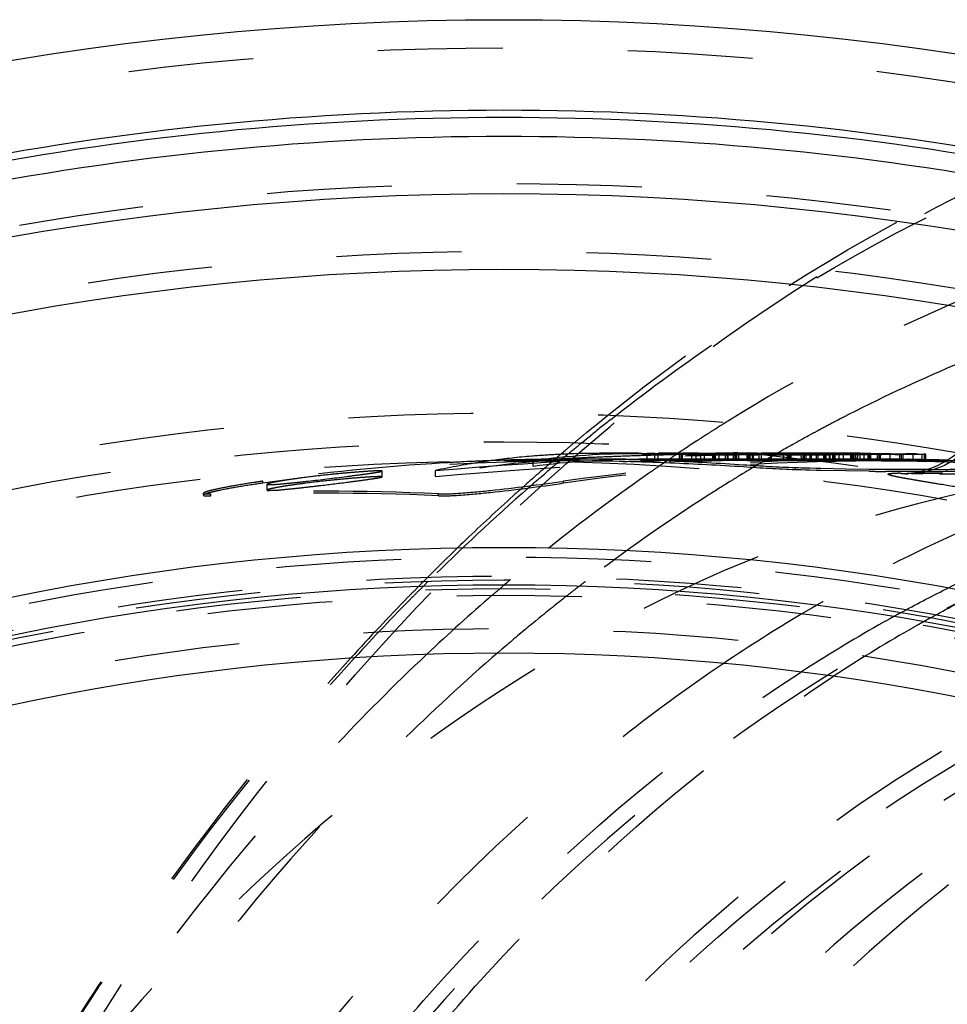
# Model space of a CAD drawing. Header units: millimetres. Extents: x 264 to 780, y 341 to 658.
# Tile 9 of 15: x 402 to 450, y 600 to 652. Entities that reach past the tile are written whole.
import ezdxf

# ---------------------------------------------------------------- set-up
doc = ezdxf.new("R2010")
doc.units = ezdxf.units.MM
doc.header["$LTSCALE"] = 65.185185
doc.linetypes.add('HIDDEN', pattern=[0.2, 0.1, -0.1])
for name, color, linetype in [('FASEN', 7, 'CONTINUOUS'), ('KOERPER', 7, 'CONTINUOUS'), ('KONST.EL_MIT_GEO', 7, 'CONTINUOUS')]:
    doc.layers.add(name, color=color, linetype=linetype)

msp = doc.modelspace()

# ---------------------------------------------------------------- linework, layer by layer
at = {"layer": 'FASEN', "color": 8, "linetype": 'HIDDEN'}
msp.add_circle((426.988, 496.5), 125, dxfattribs=at)
at = {"layer": 'KOERPER', "color": 8, "linetype": 'HIDDEN'}
for p, q in [((430.667, 628.5), (426.988, 628.5)), ((481.435, 628.5), (446.368, 628.5))]:
    msp.add_line(p, q, dxfattribs=at)
msp.add_circle((426.988, 496.5), 132, dxfattribs=at)
msp.add_open_spline([(465.65, 628.5), (459.521, 628.5), (446.979, 626.721), (429.18, 618.939), (412.925, 606.455), (393.548, 583.637), (376.739, 546.463), (372.312, 513.504), (372.312, 496.5)], degree=3, knots=[0, 0, 0, 0, 0.103456, 0.210669, 0.324498, 0.446432, 0.712952, 1, 1, 1, 1], dxfattribs=at)
at = {"layer": 'KONST.EL_MIT_GEO', "color": 8, "linetype": 'HIDDEN'}
for p, q in [((438.136, 630.246), (437.98, 630.147)), ((438.235, 630.308), (438.136, 630.246)), ((438.34, 630.374), (438.235, 630.308)), ((431.112, 629.831), (431.309, 629.994)), ((431.299, 629.655), (431.495, 629.814)), ((437.434, 629.798), (437.327, 629.729)), ((437.5, 629.84), (437.434, 629.798)), ((442.664, 629.7), (442.566, 629.646)), ((442.787, 629.767), (442.664, 629.7)), ((442.865, 629.81), (442.787, 629.767)), ((431.058, 629.459), (431.299, 629.655)), ((436.471, 629.17), (436.256, 629.027)), ((436.559, 629.228), (436.471, 629.17)), ((436.671, 629.301), (436.559, 629.228)), ((436.748, 629.352), (436.671, 629.301)), ((436.89, 629.445), (436.748, 629.352)), ((437.015, 629.527), (436.89, 629.445)), ((441.682, 629.151), (441.607, 629.109)), ((441.761, 629.196), (441.682, 629.151)), ((441.967, 629.312), (441.761, 629.196)), ((442.055, 629.362), (441.967, 629.312)), ((442.178, 629.43), (442.055, 629.362)), ((442.279, 629.487), (442.178, 629.43)), ((442.388, 629.547), (442.279, 629.487)), ((442.566, 629.646), (442.388, 629.547)), ((429.536, 628.502), (429.695, 628.639)), ((429.88, 628.483), (430.067, 628.639)), ((429.991, 628.891), (430.2, 629.069)), ((430.871, 628.882), (430.656, 628.876)), ((433.996, 628.9), (432.147, 628.9)), ((434.024, 628.9), (434.176, 628.9)), ((434.176, 628.9), (434.454, 628.898)), ((434.449, 628.551), (434.449, 628.851)), ((434.86, 628.846), (434.449, 628.851)), ((435.035, 628.804), (434.804, 628.798)), ((434.969, 628.845), (434.86, 628.846)), ((434.861, 628.592), (434.861, 628.892)), ((434.861, 628.892), (435.92, 628.89)), ((435.035, 628.6), (435.035, 628.9)), ((436.175, 628.9), (435.035, 628.9)), ((435.035, 628.9), (436.138, 628.9)), ((435.92, 628.89), (436.072, 628.89)), ((436.095, 628.919), (436.007, 628.86)), ((436.303, 628.836), (436.043, 628.83)), ((436.072, 628.89), (436.223, 628.889)), ((436.176, 628.973), (436.095, 628.919)), ((436.138, 628.6), (436.138, 628.9)), ((436.175, 628.9), (436.303, 628.9)), ((436.256, 629.027), (436.176, 628.973)), ((436.223, 628.589), (436.223, 628.889)), ((436.303, 628.6), (436.303, 628.9)), ((437.146, 628.9), (436.303, 628.9)), ((436.303, 628.9), (437.019, 628.9)), ((436.78, 628.595), (436.78, 628.895)), ((436.78, 628.895), (437.004, 628.893)), ((436.834, 628.895), (436.78, 628.895)), ((437.048, 628.895), (436.834, 628.895)), ((437.004, 628.893), (437.153, 628.891)), ((437.019, 628.6), (437.019, 628.9)), ((437.019, 628.9), (437.139, 628.9)), ((437.263, 628.895), (437.048, 628.895)), ((437.138, 628.896), (437.263, 628.895)), ((437.139, 628.9), (437.843, 628.9)), ((437.153, 628.891), (437.263, 628.889)), ((437.263, 628.595), (437.263, 628.895)), ((437.263, 628.889), (437.451, 628.887)), ((437.613, 628.862), (437.277, 628.856)), ((437.451, 628.587), (437.451, 628.887)), ((437.451, 628.887), (437.827, 628.886)), ((438.025, 628.869), (437.613, 628.862)), ((437.827, 628.886), (437.874, 628.886)), ((437.843, 628.9), (437.977, 628.899)), ((437.874, 628.586), (437.874, 628.886)), ((437.874, 628.886), (437.995, 628.884)), ((437.913, 628.896), (437.888, 628.896)), ((437.888, 628.896), (438.011, 628.895)), ((437.913, 628.596), (437.913, 628.896)), ((437.977, 628.599), (437.977, 628.899)), ((437.977, 628.899), (438.108, 628.899)), ((437.995, 628.884), (438.238, 628.88)), ((438.011, 628.895), (438.257, 628.892)), ((438.025, 628.6), (438.025, 628.9)), ((438.73, 628.9), (438.025, 628.9)), ((438.025, 628.9), (438.648, 628.9)), ((438.505, 628.876), (438.025, 628.869)), ((438.108, 628.899), (438.242, 628.899)), ((438.216, 628.895), (438.131, 628.895)), ((438.216, 628.595), (438.216, 628.895)), ((438.312, 628.894), (438.216, 628.895)), ((438.414, 628.893), (438.312, 628.894)), ((439.002, 628.882), (438.505, 628.876)), ((438.543, 628.565), (438.543, 628.865)), ((438.59, 628.865), (438.543, 628.865)), ((438.919, 628.864), (438.59, 628.865)), ((438.625, 628.887), (438.748, 628.886)), ((438.648, 628.6), (438.648, 628.9)), ((438.656, 628.897), (438.798, 628.896)), ((438.679, 628.59), (438.684, 628.89)), ((438.748, 628.886), (438.871, 628.884)), ((438.798, 628.896), (438.941, 628.894)), ((438.81, 628.824), (439.133, 628.812)), ((438.845, 628.867), (438.966, 628.864)), ((438.871, 628.884), (438.994, 628.881)), ((438.966, 628.864), (438.919, 628.864)), ((438.941, 628.894), (439.085, 628.893)), ((438.966, 628.564), (438.966, 628.864)), ((439.25, 628.885), (439.002, 628.882)), ((439.041, 628.584), (439.041, 628.884)), ((439.069, 628.882), (439.041, 628.884)), ((439.291, 628.893), (439.056, 628.896)), ((439.069, 628.582), (439.069, 628.882)), ((439.085, 628.893), (439.23, 628.891)), ((439.133, 628.512), (439.133, 628.812)), ((439.23, 628.591), (439.23, 628.891)), ((440.202, 628.9), (439.25, 628.9)), ((439.25, 628.9), (439.951, 628.9)), ((439.372, 628.886), (439.25, 628.885)), ((439.571, 628.89), (439.291, 628.893)), ((439.522, 628.887), (439.372, 628.886)), ((439.728, 628.849), (439.395, 628.859)), ((439.728, 628.889), (439.522, 628.887)), ((439.673, 628.509), (439.673, 628.81)), ((440.13, 628.808), (439.673, 628.81)), ((439.71, 628.83), (439.905, 628.823)), ((439.728, 628.589), (439.728, 628.889)), ((439.831, 628.889), (439.728, 628.889)), ((439.911, 628.843), (439.728, 628.849)), ((439.769, 628.565), (439.769, 628.865)), ((439.769, 628.865), (439.968, 628.86)), ((439.999, 628.86), (439.769, 628.865)), ((439.964, 628.889), (439.831, 628.889)), ((439.831, 628.581), (439.831, 628.881)), ((439.905, 628.823), (440.035, 628.818)), ((439.951, 628.6), (439.951, 628.9)), ((440.199, 628.888), (439.964, 628.889)), ((440.008, 628.571), (440.008, 628.871)), ((440.035, 628.818), (440.294, 628.807)), ((440.294, 628.807), (440.13, 628.808)), ((440.417, 628.887), (440.199, 628.888)), ((440.202, 628.9), (440.518, 628.9)), ((440.294, 628.507), (440.294, 628.807)), ((440.417, 628.6), (440.417, 628.9)), ((440.547, 628.9), (440.417, 628.9)), ((440.669, 628.887), (440.417, 628.887)), ((440.711, 628.9), (440.547, 628.9)), ((440.566, 628.86), (440.844, 628.853)), ((440.905, 628.886), (440.669, 628.887)), ((440.921, 628.835), (440.69, 628.842)), ((442.341, 628.9), (440.711, 628.9)), ((440.808, 628.9), (440.711, 628.9)), ((440.855, 628.676), (440.721, 628.598)), ((440.766, 628.835), (440.966, 628.828)), ((440.844, 628.853), (441.122, 628.847)), ((440.991, 628.755), (440.855, 628.676)), ((440.899, 628.594), (440.899, 628.894)), ((440.899, 628.894), (441.077, 628.892)), ((441.104, 628.892), (440.899, 628.894)), ((441.14, 628.885), (440.905, 628.886)), ((440.941, 628.506), (440.941, 628.806)), ((441.564, 628.806), (440.941, 628.806)), ((441.139, 628.841), (440.991, 628.755)), ((441.077, 628.892), (441.254, 628.89)), ((441.309, 628.89), (441.104, 628.892)), ((441.243, 628.9), (441.139, 628.841)), ((441.375, 628.884), (441.14, 628.885)), ((441.441, 629.014), (441.243, 628.9)), ((441.254, 628.89), (441.431, 628.887)), ((441.364, 628.814), (441.564, 628.806)), ((441.61, 628.883), (441.375, 628.884)), ((441.607, 629.109), (441.441, 629.014)), ((441.564, 628.505), (441.592, 628.897)), ((441.633, 628.897), (441.592, 628.897)), ((441.714, 628.882), (441.61, 628.883)), ((441.674, 628.897), (441.633, 628.897)), ((441.756, 628.897), (441.674, 628.897)), ((441.845, 628.882), (441.714, 628.882)), ((441.961, 628.897), (441.756, 628.897)), ((441.78, 628.599), (441.78, 628.899)), ((441.845, 628.505), (441.845, 628.882)), ((441.914, 628.598), (441.914, 628.898)), ((441.961, 628.597), (441.961, 628.897)), ((442.141, 628.873), (442.318, 628.869)), ((442.229, 628.815), (442.504, 628.806)), ((442.318, 628.869), (442.496, 628.864)), ((442.507, 628.9), (442.34, 628.9)), ((442.496, 628.864), (442.743, 628.865)), ((442.504, 628.506), (442.496, 628.864)), ((443.903, 628.9), (442.507, 628.9)), ((442.743, 628.9), (442.507, 628.9)), ((442.743, 628.865), (442.538, 628.869)), ((442.586, 628.598), (442.586, 628.898)), ((442.627, 628.898), (442.586, 628.898)), ((442.832, 628.898), (442.627, 628.898)), ((443.285, 628.808), (442.663, 628.807)), ((442.663, 628.506), (442.663, 628.807)), ((442.694, 628.899), (442.824, 628.899)), ((442.944, 628.899), (442.743, 628.9)), ((442.743, 628.565), (442.743, 628.865)), ((442.824, 628.899), (442.955, 628.898)), ((442.955, 628.898), (442.832, 628.898)), ((442.955, 628.598), (442.955, 628.898)), ((443.02, 628.597), (443.02, 628.897)), ((443.285, 628.508), (443.285, 628.808)), ((443.372, 628.536), (443.372, 628.836)), ((443.372, 628.836), (443.584, 628.828)), ((443.413, 628.836), (443.372, 628.836)), ((444.007, 628.811), (443.4, 628.809)), ((443.74, 628.838), (443.413, 628.836)), ((443.664, 628.599), (443.664, 628.899)), ((443.664, 628.899), (443.795, 628.899)), ((443.718, 628.899), (443.664, 628.899)), ((443.878, 628.9), (443.718, 628.899)), ((443.74, 628.538), (443.74, 628.838)), ((443.774, 628.895), (443.774, 628.595)), ((444.081, 628.9), (443.878, 628.9)), ((443.903, 628.9), (444.02, 628.9)), ((443.962, 628.593), (443.962, 628.893)), ((444.007, 628.511), (444.007, 628.811)), ((444.02, 628.9), (444.145, 628.9)), ((444.145, 628.9), (444.081, 628.9)), ((444.145, 628.6), (444.145, 628.9)), ((444.145, 628.897), (444.255, 628.896)), ((444.185, 628.592), (444.185, 628.892)), ((444.47, 628.813), (444.226, 628.822)), ((444.327, 628.9), (444.251, 628.9)), ((444.255, 628.896), (444.64, 628.897)), ((444.255, 628.596), (444.255, 628.896)), ((445.156, 628.9), (444.262, 628.9)), ((444.47, 628.513), (444.462, 628.893)), ((445.076, 628.817), (444.47, 628.813)), ((444.638, 628.899), (444.474, 628.9)), ((444.64, 628.897), (444.689, 628.897)), ((444.689, 628.597), (444.689, 628.897)), ((444.689, 628.897), (444.809, 628.896)), ((444.809, 628.896), (444.93, 628.895)), ((444.93, 628.895), (445.051, 628.894)), ((445.22, 628.894), (445.011, 628.896)), ((445.076, 628.517), (445.076, 628.817)), ((445.127, 628.9), (445.127, 628.6)), ((445.209, 628.9), (445.127, 628.9)), ((445.153, 628.9), (445.254, 628.9)), ((445.209, 628.6), (445.209, 628.9)), ((445.445, 628.892), (445.22, 628.894)), ((445.286, 628.9), (445.228, 628.9)), ((445.254, 628.6), (445.254, 628.9)), ((445.357, 628.9), (445.286, 628.9)), ((445.341, 628.582), (445.341, 628.882)), ((445.341, 628.882), (445.483, 628.879)), ((445.39, 628.882), (445.341, 628.882)), ((445.573, 628.9), (445.357, 628.9)), ((445.63, 628.883), (445.39, 628.882)), ((445.424, 628.519), (445.445, 628.892)), ((446.048, 628.824), (445.424, 628.819)), ((445.579, 628.89), (445.445, 628.892)), ((445.472, 628.899), (445.573, 628.898)), ((445.573, 628.6), (445.573, 628.9)), ((445.712, 628.889), (445.579, 628.89)), ((445.775, 628.884), (445.63, 628.883)), ((445.654, 628.886), (445.775, 628.884)), ((445.775, 628.584), (445.775, 628.884)), ((445.775, 628.873), (445.98, 628.868)), ((445.877, 628.896), (445.993, 628.895)), ((445.98, 628.868), (446.247, 628.87)), ((445.98, 628.568), (445.98, 628.868)), ((445.993, 628.895), (446.114, 628.894)), ((446.048, 628.524), (446.048, 628.824)), ((446.114, 628.594), (446.114, 628.894)), ((446.114, 628.894), (446.233, 628.893)), ((446.233, 628.893), (446.351, 628.891)), ((446.247, 628.87), (446.407, 628.871)), ((446.351, 628.891), (446.583, 628.889)), ((446.622, 628.874), (446.367, 628.878)), ((446.407, 628.871), (446.461, 628.871)), ((446.461, 628.571), (446.461, 628.871)), ((446.461, 628.871), (446.594, 628.868)), ((446.552, 628.528), (446.552, 628.828)), ((446.583, 628.889), (446.811, 628.886)), ((446.594, 628.868), (446.727, 628.865)), ((446.622, 628.574), (446.622, 628.874)), ((446.742, 628.872), (446.622, 628.874)), ((446.727, 628.865), (446.86, 628.862)), ((446.86, 628.87), (446.742, 628.872)), ((446.811, 628.886), (447.028, 628.883)), ((447.028, 628.883), (447.133, 628.881)), ((447.133, 628.581), (447.133, 628.881)), ((447.133, 628.881), (447.306, 628.879)), ((447.392, 628.847), (447.525, 628.843)), ((447.525, 628.843), (447.658, 628.839)), ((447.64, 628.556), (447.64, 628.856)), ((447.727, 628.577), (447.727, 628.877)), ((447.813, 628.579), (447.813, 628.879)), ((447.819, 628.881), (447.948, 628.879)), ((448.335, 628.547), (448.335, 628.847)), ((448.465, 628.868), (448.594, 628.865)), ((448.594, 628.865), (448.853, 628.858)), ((448.798, 628.546), (448.798, 628.846)), ((448.853, 628.858), (448.982, 628.855)), ((448.926, 628.549), (448.926, 628.849)), ((448.982, 628.555), (448.982, 628.855)), ((425.09, 628.465), (424.905, 628.456)), ((425.948, 628.464), (425.893, 628.455)), ((426.17, 628.495), (425.948, 628.464)), ((426.393, 628.526), (426.17, 628.495)), ((428.518, 628.23), (428.518, 628.531)), ((429.787, 628.599), (429.632, 628.591)), ((432.147, 628.6), (430.667, 628.6)), ((430.909, 628.5), (430.668, 628.5)), ((435.147, 628.6), (433.996, 628.6)), ((434.857, 628.546), (434.449, 628.551)), ((434.969, 628.545), (434.857, 628.546)), ((434.861, 628.592), (436.223, 628.589)), ((435.035, 628.6), (436.138, 628.6)), ((435.248, 628.347), (435.113, 628.254)), ((435.37, 628.43), (435.248, 628.347)), ((435.447, 628.482), (435.37, 628.43)), ((435.658, 628.392), (435.658, 628.492)), ((436.334, 628.6), (436.138, 628.6)), ((436.303, 628.6), (436.939, 628.6)), ((437.57, 628.522), (436.529, 628.53)), ((436.834, 628.595), (436.78, 628.595)), ((437.048, 628.595), (436.834, 628.595)), ((436.939, 628.6), (437.019, 628.6)), ((437.019, 628.6), (437.139, 628.6)), ((437.263, 628.595), (437.048, 628.595)), ((438.068, 628.6), (437.146, 628.6)), ((437.451, 628.587), (437.874, 628.586)), ((438.091, 628.518), (437.57, 628.522)), ((438.025, 628.6), (438.648, 628.6)), ((439.133, 628.512), (438.091, 628.518)), ((438.216, 628.595), (438.131, 628.595)), ((438.312, 628.594), (438.216, 628.595)), ((438.414, 628.593), (438.312, 628.594)), ((438.59, 628.565), (438.543, 628.565)), ((438.919, 628.564), (438.59, 628.565)), ((439.372, 628.6), (438.648, 628.6)), ((438.966, 628.564), (438.919, 628.564)), ((439.133, 628.565), (438.966, 628.569)), ((439.069, 628.582), (439.041, 628.584)), ((439.395, 628.558), (439.133, 628.565)), ((439.25, 628.6), (439.951, 628.6)), ((439.742, 628.509), (439.673, 628.509)), ((440.008, 628.598), (439.711, 628.599)), ((440.294, 628.507), (439.742, 628.509)), ((439.999, 628.559), (439.769, 628.565)), ((440.127, 628.248), (439.871, 628.095)), ((440.711, 628.6), (439.951, 628.6)), ((440.294, 628.552), (439.999, 628.559)), ((440.171, 628.596), (440.008, 628.598)), ((440.294, 628.578), (440.086, 628.582)), ((440.199, 628.29), (440.127, 628.248)), ((440.294, 628.595), (440.171, 628.596)), ((440.324, 628.365), (440.199, 628.29)), ((440.602, 628.572), (440.294, 628.578)), ((440.426, 628.526), (440.294, 628.53)), ((440.506, 628.472), (440.324, 628.365)), ((440.711, 628.6), (440.417, 628.6)), ((440.638, 628.549), (440.506, 628.472)), ((440.721, 628.598), (440.638, 628.549)), ((440.921, 628.535), (440.69, 628.542)), ((440.808, 628.6), (440.711, 628.6)), ((441.104, 628.592), (440.899, 628.594)), ((441.01, 628.506), (440.941, 628.506)), ((441.564, 628.505), (441.01, 628.506)), ((441.309, 628.59), (441.104, 628.592)), ((441.564, 628.587), (441.309, 628.59)), ((441.718, 628.584), (441.564, 628.587)), ((441.633, 628.597), (441.592, 628.597)), ((441.845, 628.505), (441.613, 628.513)), ((441.674, 628.597), (441.633, 628.597)), ((441.756, 628.597), (441.674, 628.597)), ((441.961, 628.597), (441.756, 628.597)), ((441.918, 628.505), (441.845, 628.505)), ((442.504, 628.506), (441.918, 628.505)), ((442.229, 628.595), (441.961, 628.597)), ((442.191, 628.041), (442.191, 628.141)), ((442.329, 628.137), (442.191, 628.141)), ((442.346, 628.594), (442.229, 628.595)), ((442.486, 628.133), (442.329, 628.137)), ((442.507, 628.6), (442.341, 628.6)), ((442.504, 628.592), (442.346, 628.594)), ((442.943, 628.121), (442.486, 628.133)), ((442.496, 628.564), (442.743, 628.565)), ((442.731, 628.589), (442.504, 628.592)), ((442.663, 628.506), (442.504, 628.513)), ((442.742, 628.6), (442.507, 628.6)), ((442.743, 628.565), (442.538, 628.569)), ((442.627, 628.598), (442.586, 628.598)), ((442.832, 628.598), (442.627, 628.598)), ((442.732, 628.507), (442.663, 628.506)), ((443.088, 628.507), (442.732, 628.507)), ((442.944, 628.599), (442.742, 628.6)), ((442.955, 628.598), (442.832, 628.598)), ((442.938, 628.528), (442.851, 628.532)), ((443.275, 628.113), (442.943, 628.121)), ((443.285, 628.597), (442.944, 628.599)), ((443.285, 628.508), (443.088, 628.507)), ((443.285, 628.58), (443.116, 628.583)), ((443.46, 628.596), (443.285, 628.597)), ((443.5, 628.576), (443.285, 628.58)), ((443.4, 628.508), (443.285, 628.514)), ((443.413, 628.536), (443.372, 628.536)), ((443.467, 628.509), (443.4, 628.508)), ((443.74, 628.538), (443.413, 628.536)), ((444.007, 628.511), (443.467, 628.509)), ((443.718, 628.599), (443.664, 628.599)), ((443.878, 628.6), (443.718, 628.599)), ((444.007, 628.6), (443.878, 628.6)), ((444.262, 628.6), (443.903, 628.6)), ((443.903, 628.6), (444.145, 628.6)), ((444.145, 628.6), (444.007, 628.6)), ((444.27, 628.557), (444.007, 628.564)), ((444.226, 628.522), (444.007, 628.529)), ((444.47, 628.513), (444.226, 628.522)), ((444.327, 628.6), (444.251, 628.6)), ((444.255, 628.596), (444.689, 628.597)), ((444.537, 628.514), (444.47, 628.513)), ((444.638, 628.599), (444.474, 628.6)), ((445.076, 628.517), (444.537, 628.514)), ((445.22, 628.594), (445.011, 628.596)), ((445.209, 628.6), (445.127, 628.6)), ((445.153, 628.6), (445.254, 628.6)), ((446.368, 628.6), (445.156, 628.6)), ((445.445, 628.592), (445.22, 628.594)), ((445.357, 628.6), (445.228, 628.6)), ((445.39, 628.582), (445.341, 628.582)), ((445.573, 628.6), (445.357, 628.6)), ((445.63, 628.583), (445.39, 628.582)), ((445.493, 628.52), (445.424, 628.519)), ((445.579, 628.59), (445.445, 628.592)), ((446.048, 628.524), (445.493, 628.52)), ((445.712, 628.588), (445.579, 628.59)), ((445.775, 628.584), (445.63, 628.583)), ((446.048, 628.584), (445.712, 628.588)), ((445.98, 628.568), (446.461, 628.571)), ((446.367, 628.578), (446.048, 628.584)), ((446.358, 628.6), (446.599, 628.6)), ((446.622, 628.574), (446.367, 628.578)), ((446.675, 628.529), (446.552, 628.528)), ((446.742, 628.572), (446.622, 628.574)), ((447.167, 628.534), (446.675, 628.529)), ((446.86, 628.57), (446.742, 628.572)), ((447.091, 628.566), (446.86, 628.57)), ((447.314, 628.562), (447.091, 628.566)), ((447.29, 628.535), (447.167, 628.534)), ((447.658, 628.538), (447.29, 628.535)), ((447.64, 628.556), (447.314, 628.562)), ((447.655, 628.593), (447.809, 628.591)), ((447.809, 628.591), (448.079, 628.587)), ((448.798, 628.574), (448.972, 628.57)), ((420.629, 627.672), (420.629, 627.974)), ((423.409, 627.698), (423.409, 628)), ((428.94, 627.684), (429.1, 627.82)), ((434.684, 627.958), (434.525, 627.847)), ((439.425, 627.825), (439.248, 627.718)), ((439.557, 627.906), (439.425, 627.825)), ((439.657, 627.966), (439.557, 627.906)), ((439.763, 628.03), (439.657, 627.966)), ((439.871, 628.095), (439.763, 628.03)), ((442.327, 628.037), (442.191, 628.041)), ((442.484, 628.033), (442.327, 628.037)), ((442.721, 628.026), (442.484, 628.033)), ((442.94, 628.021), (442.721, 628.026)), ((443.273, 628.013), (442.94, 628.021)), ((443.508, 628.007), (443.273, 628.013)), ((443.508, 628.108), (443.275, 628.113)), ((444.826, 628.082), (443.508, 628.108)), ((444.826, 627.981), (443.508, 628.007)), ((446.042, 628.065), (444.826, 628.082)), ((446.041, 627.965), (444.826, 627.981)), ((446.215, 628.063), (446.042, 628.065)), ((447.463, 628.055), (446.215, 628.063)), ((447.463, 627.955), (446.904, 627.957)), ((448.782, 628.055), (447.463, 628.055)), ((448.713, 627.954), (447.463, 627.955)), ((447.645, 627.862), (448.827, 627.834)), ((447.966, 627.839), (447.94, 627.838)), ((448.606, 627.858), (449.861, 627.859)), ((448.782, 627.955), (448.713, 627.954)), ((449.079, 628.056), (448.782, 628.055)), ((449.699, 627.833), (450.964, 627.838)), ((414.409, 627.346), (414.409, 627.447)), ((414.629, 626.983), (414.629, 627.286)), ((430.099, 627.346), (430.099, 627.447)), ((438.85, 627.473), (438.769, 627.423)), ((411.322, 626.726), (411.322, 626.827)), ((411.703, 626.69), (411.703, 626.792)), ((423.566, 626.69), (423.566, 626.792)), ((422.575, 621.767), (422.775, 621.967)), ((427.008, 622.044), (426.909, 621.959)), ((427.132, 622.149), (427.008, 622.044)), ((427.334, 622.32), (427.132, 622.149)), ((422.313, 621.74), (422.503, 621.932)), ((426.816, 621.88), (426.735, 621.811)), ((426.909, 621.959), (426.816, 621.88)), ((428.525, 620.07), (428.35, 619.926)), ((428.625, 620.153), (428.525, 620.07)), ((428.788, 620.286), (428.625, 620.153)), ((426.857, 618.669), (426.693, 618.527))]:
    msp.add_line(p, q, dxfattribs=at)
for points in [[(452.37, 631.657), (452.275, 631.308), (452.162, 630.984), (452.027, 630.671), (451.873, 630.368), (451.7, 630.08), (451.509, 629.806), (451.303, 629.549), (451.084, 629.308), (450.852, 629.086), (450.61, 628.881), (450.361, 628.696), (450.106, 628.53), (449.846, 628.383), (449.588, 628.256)], [(449.588, 628.256), (449.331, 628.147), (449.079, 628.057), (448.84, 627.986), (448.617, 627.931)], [(447.94, 627.838), (447.938, 627.838), (447.94, 627.838), (447.961, 627.838), (447.999, 627.839)], [(448.617, 627.931), (448.412, 627.891), (448.241, 627.865), (448.114, 627.851), (448.025, 627.843), (447.966, 627.839)]]:
    msp.add_lwpolyline(points, dxfattribs=at)
at = {"layer": 'KONST.EL_MIT_GEO', "color": 7, "linetype": 'Continuous'}
for radius in [155, 145.939, 142, 127.5, 125.55, 122]:
    msp.add_circle((426.988, 496.5), radius, dxfattribs=at)
at = {"layer": 'KONST.EL_MIT_GEO', "color": 8, "linetype": 'HIDDEN'}
for radius in [153.536, 146.464, 142.929, 134.5, 133, 132, 127, 126, 125.8, 125.35, 125, 123.268]:
    msp.add_circle((426.988, 496.5), radius, dxfattribs=at)
at = {"layer": 'KONST.EL_MIT_GEO', "color": 7, "linetype": 'Continuous'}
for radius, start, end in [(150.276, 78.62449, 101.37551), (149.898, 78.63363, 101.36637), (148.914, 78.64381, 101.35619), (150.276, 108.62449, 71.37551), (149.898, 108.63363, 71.36637), (148.914, 108.64381, 71.35619)]:
    msp.add_arc((426.988, 496.5), radius, start, end, dxfattribs=at)
at = {"layer": 'KONST.EL_MIT_GEO', "color": 8, "linetype": 'HIDDEN'}
for centre, radius, start, end in [((482.506, 557.497), 82.464, 112.57033, 117.0886), ((483.461, 555.598), 84.59, 117.07907, 117.66298), ((498.218, 547.228), 106.171, 128.19847, 128.93541), ((487.124, 552.639), 91.775, 121.84431, 122.11087), ((483.752, 555.044), 85.215, 117.66306, 118.30103), ((501.712, 544.483), 110.764, 129.59722, 129.87898), ((487.767, 551.628), 92.973, 122.85589, 123.085), ((487.485, 552.066), 92.452, 122.37571, 122.72878), ((483.999, 554.584), 85.738, 118.30076, 118.66977), ((502.054, 544.074), 111.297, 129.87902, 130.21077), ((499.157, 546.07), 107.662, 129.23656, 129.71533), ((431.753, 588.802), 40.085, 94.7437, 97.6835), ((431.971, 586.258), 42.637, 93.108, 94.7535), ((432.087, 584.158), 44.74, 91.8327, 93.1101), ((502.512, 543.533), 112.006, 130.35139, 130.55034), ((440.994, 407.73), 221.153, 92.57697, 92.90469), ((499.518, 545.634), 108.228, 129.71509, 129.91968), ((432.177, 580.899), 48.001, 89.9435, 91.5593), ((441.196, 403.256), 225.632, 92.25741, 92.57698), ((432.155, 575.453), 53.447, 87.5392, 89.9252), ((441.383, 398.506), 230.386, 91.9461, 92.25739), ((441.555, 393.449), 235.445, 91.64306, 91.9461), ((434, 582.811), 46.089, 88.9299, 89.4358), ((441.718, 387.689), 241.208, 91.34817, 91.58773), ((435.147, 515.715), 113.185, 87.70902, 90), ((488.595, 550.376), 94.474, 123.82435, 124.23408), ((434.666, 515.584), 113.316, 87.90424, 89.21254), ((436.175, 515.854), 113.046, 89.5121, 89.93518), ((441.85, 381.962), 246.936, 91.06108, 91.28707), ((436.334, 515.867), 113.033, 88.44797, 90), ((442.485, 1287.567), 658.764, 269.481935, 269.708462), ((437.874, 584.332), 44.564, 89.6695, 89.9498), ((438.068, 515.845), 113.055, 89.49922, 90), ((436.118, 515.836), 113.064, 88.61804, 88.92575), ((437.777, 491.481), 137.418, 89.63316, 89.80589), ((436.944, 515.885), 113.015, 89.14781, 89.33464), ((437.705, 554.93), 73.966, 89.24166, 89.45046), ((435.718, 515.783), 113.117, 87.97751, 88.56884), ((438.077, 581.558), 47.336, 88.9735, 89.2656), ((438.73, 515.771), 113.129, 87.69239, 90), ((438.601, 610.998), 17.891, 88.744, 88.9627), ((438.858, 622.57), 6.316, 88.3412, 88.7711), ((438.478, 566.834), 62.062, 89.00979, 89.3056), ((439.372, 540.239), 88.661, 89.78122, 90.00001), ((438.067, 515.837), 113.063, 87.6709, 89.23801), ((439.372, 540.192), 88.708, 89.48375, 89.78121), ((439.558, 618.953), 9.931, 87.9791, 88.4276), ((436.333, 515.834), 113.066, 87.6643, 88.18674), ((436.944, 515.866), 113.034, 88.06226, 88.46681), ((436.488, 477.203), 151.698, 88.41253, 88.67367), ((436.861, 459.464), 169.436, 88.747, 88.93584), ((439.372, 540.139), 88.761, 89.18634, 89.48375), ((440.202, 486.039), 142.861, 89.64549, 89.87323), ((439.371, 540.082), 88.818, 88.88898, 89.18634), ((440.711, 515.368), 113.532, 89.55565, 89.9511), ((436.473, 476.701), 152.2, 87.97757, 88.32547), ((436.944, 515.854), 113.046, 87.75886, 87.96112), ((440.201, 485.859), 143.041, 89.41783, 89.64549), ((439.37, 540.019), 88.881, 88.59168, 88.88898), ((436.834, 458.339), 170.562, 88.37321, 88.55946), ((439.683, 495.915), 132.985, 89.12329, 89.29978), ((439.866, 532.766), 96.134, 88.64399, 89.06696), ((439.368, 539.956), 88.944, 88.29446, 88.59168), ((440.199, 485.674), 143.226, 89.19023, 89.41782), ((436.818, 457.763), 171.137, 88.18825, 88.37321), ((439.682, 495.847), 133.053, 88.94681, 89.12329), ((442.341, 514.883), 114.017, 89.82287, 90.28222), ((442.507, 514.828), 114.072, 90.08353, 90.29772), ((441.144, 515.24), 113.66, 88.42445, 89.5881), ((439.366, 539.887), 89.013, 87.99731, 88.29445), ((439.681, 495.777), 133.123, 88.77037, 88.94681), ((440.197, 485.484), 143.416, 88.96271, 89.19023), ((439.363, 539.814), 89.086, 87.70026, 87.99731), ((441.891, 515.008), 113.892, 87.90874, 89.65039), ((440.193, 485.294), 143.607, 88.73527, 88.96271), ((439.36, 539.741), 89.159, 87.40328, 87.70026), ((442.507, 514.798), 114.102, 87.96916, 89.78018), ((443.903, 514.287), 114.613, 89.99999, 90.44126), ((440.189, 485.097), 143.803, 88.5079, 88.73527), ((439.861, 532.238), 96.662, 87.54143, 87.79283), ((439.68, 496.53), 132.37, 88.03167, 88.2425), ((443.289, 514.498), 114.402, 89.57129, 89.74634), ((444.008, 618.418), 10.481, 90.635, 90.9075), ((444.114, 608.881), 20.019, 90.3688, 90.6341), ((440.184, 484.896), 144.004, 88.28062, 88.5079), ((444.157, 685.618), 56.726, 269.8032, 270.0281), ((444.195, 596.624), 32.276, 90.1998, 90.3741), ((444.25, 580.776), 48.124, 89.9982, 90.1989), ((444.15, 762.079), 133.187, 270.015, 270.13414), ((441.143, 515.169), 113.731, 87.84272, 88.42444), ((444.24, 556.461), 72.439, 89.81485, 89.93109), ((445.751, 513.454), 115.446, 90.08816, 90.63997), ((440.178, 484.698), 144.202, 88.05342, 88.28062), ((444.094, 522.74), 106.161, 89.50532, 89.70661), ((443.842, 514.231), 114.669, 89.09437, 89.39597), ((445.025, 542.857), 86.043, 89.70223, 89.84749), ((443.288, 514.43), 114.47, 88.75516, 88.90114), ((444.823, 505.268), 123.633, 89.51156, 89.6523), ((442.832, 420.893), 208.015, 89.02605, 89.20658), ((443.901, 514.116), 114.784, 88.257, 88.52279), ((447.967, 687.769), 58.893, 269.35725, 269.50396), ((449.493, 740.871), 112.03, 269.05261, 269.33852), ((445.749, 513.243), 115.657, 88.65446, 88.91049), ((448.909, 691.423), 62.579, 269.35012, 269.47435), ((430.675, 513.233), 115.267, 90.00359, 98.11277), ((430.661, 513.435), 115.165, 93.41113, 98.11287), ((431.351, 591.647), 37.21, 98.4338, 102.3237), ((430.662, 513.389), 115.211, 92.86421, 93.41038), ((430.664, 513.353), 115.247, 92.23359, 92.77244), ((430.667, 513.272), 115.328, 91.05702, 92.23351), ((440.76, 412.317), 216.56, 92.94554, 93.24082), ((441.646, 393.658), 234.939, 90.46776, 93.20347), ((430.67, 513.125), 115.475, 90.00079, 91.05691), ((502.967, 543.003), 112.704, 130.65761, 131.03688), ((500.056, 544.994), 109.065, 130.04879, 130.58635), ((446.365, 513.246), 115.354, 90.00358, 98.1066), ((446.365, 513.233), 115.267, 90.00359, 98.11277), ((430.669, 512.841), 115.759, 87.52977, 90.00024), ((430.669, 512.821), 115.679, 87.52794, 89.88071), ((432.177, 577.224), 51.376, 88.7851, 89.9474), ((432.095, 573.439), 55.162, 87.5539, 88.7832), ((434.007, 583.13), 45.47, 88.9245, 89.9783), ((489.089, 549.653), 95.349, 124.4778, 124.79101), ((435.147, 515.671), 112.929, 87.70382, 90), ((436.175, 515.81), 112.79, 89.44752, 90), ((434.665, 515.518), 113.082, 87.73556, 89.21067), ((436.334, 515.824), 112.776, 88.6625, 90), ((435.719, 515.757), 112.843, 89.12051, 89.46087), ((436.118, 515.793), 112.807, 88.55322, 89.10836), ((436.944, 515.84), 112.76, 88.95862, 89.52038), ((437.874, 584.123), 44.473, 89.6687, 89.9496), ((437.757, 497.11), 131.489, 89.35798, 89.90408), ((438.068, 515.801), 112.799, 88.97448, 90), ((437.705, 554.798), 73.799, 89.23994, 89.44914), ((435.718, 515.727), 112.873, 87.6766, 88.56557), ((438.079, 581.527), 47.067, 88.9706, 89.2644), ((438.729, 515.696), 112.904, 87.68717, 89.99979), ((438.601, 610.754), 17.836, 88.7412, 88.9606), ((438.858, 622.285), 6.301, 88.3373, 88.7682), ((439.372, 540.14), 88.46, 89.78072, 90.00001), ((436.333, 515.799), 112.801, 87.98791, 88.44445), ((437.757, -188.865), 817.456, 89.713529, 89.861846), ((436.944, 515.816), 112.784, 87.6524, 88.56468), ((436.839, 458.565), 170.035, 88.09093, 88.93242), ((440.198, 485.447), 143.153, 88.04724, 89.99814), ((439.371, 540.033), 88.567, 89.1845, 89.40333), ((436.486, 477.177), 151.423, 88.40895, 88.55901), ((436.333, 515.784), 112.816, 87.65899, 87.92081), ((438.067, 515.783), 112.817, 87.74627, 88.71269), ((439.371, 539.983), 88.617, 88.88645, 89.18449), ((440.711, 515.326), 113.274, 89.55464, 89.95099), ((439.866, 532.687), 95.913, 88.42892, 89.38277), ((436.475, 476.802), 151.798, 88.06016, 88.3217), ((439.37, 539.921), 88.679, 88.58848, 88.88645), ((439.368, 539.857), 88.743, 88.29058, 88.58848), ((439.682, 495.848), 132.752, 88.94442, 89.1213), ((442.341, 514.841), 113.759, 89.69092, 90.28287), ((442.507, 514.784), 113.816, 90, 90.2984), ((439.366, 539.788), 88.812, 87.99276, 88.29058), ((439.681, 495.779), 132.821, 88.76757, 88.94442), ((439.364, 539.722), 88.878, 87.75097, 87.99277), ((441.89, 514.913), 113.687, 87.9039, 89.6494), ((441.144, 515.18), 113.42, 89.00399, 89.19838), ((439.361, 539.652), 88.948, 87.47117, 87.69504), ((443.903, 514.247), 114.353, 89.99999, 90.44227), ((439.861, 532.164), 96.436, 87.53584, 87.9138), ((442.506, 514.741), 113.859, 87.96455, 89.52034), ((441.144, 515.159), 113.441, 88.55342, 88.80961), ((443.289, 514.458), 114.142, 89.51508, 89.81167), ((439.68, 496.548), 132.052, 88.12226, 88.23851), ((444.157, 685.19), 56.597, 269.8027, 270.0282), ((444.237, 588.029), 40.571, 89.98, 90.3566), ((444.15, 761.477), 132.885, 270.01504, 270.13444), ((441.143, 515.132), 113.468, 87.83784, 88.42087), ((444.24, 556.325), 72.275, 89.81442, 89.93094), ((445.751, 513.416), 115.184, 90.08836, 90.64142), ((444.094, 522.68), 105.92, 89.50419, 89.70595), ((443.842, 514.196), 114.404, 89.03184, 89.57597), ((444.936, 519.078), 109.522, 89.38383, 89.83375), ((443.288, 514.388), 114.212, 88.64945, 88.96984), ((441.017, 175.603), 453.02, 89.22648, 89.35537), ((446.359, 512.828), 115.672, 87.5279, 90.00024), ((443.901, 514.079), 114.521, 88.11983, 88.71922), ((446.36, 512.987), 115.613, 89.6186, 89.88139), ((446.36, 512.945), 115.655, 89.35819, 89.6186), ((449.493, 740.317), 111.776, 269.05045, 269.33702), ((445.749, 513.19), 115.41, 88.39479, 88.97214), ((446.359, 512.871), 115.729, 88.79236, 89.14853), ((448.909, 690.981), 62.437, 269.34865, 269.47315), ((446.357, 512.804), 115.796, 88.14252, 88.70608), ((491.238, 546.626), 99.062, 124.9249, 130.17271), ((503.539, 542.347), 113.575, 131.03716, 131.63781), ((500.763, 544.171), 110.149, 130.69601, 131.16106), ((485.674, 551.688), 89.084, 121.40916, 121.71009), ((448.123, 822.62), 194.667, 269.38711, 269.64121), ((447.554, 615.3), 12.563, 89.5826, 90.1081), ((448.093, 632.064), 4.226, 263.915, 267.923), ((448.095, 632.106), 4.268, 267.9191, 269.5993), ((448.107, 824.622), 196.669, 270.19675, 270.83187), ((448.102, 825.2), 197.146, 270.2838, 270.83072), ((422.209, 572.714), 55.286, 98.1105, 98.6064), ((503.839, 540.737), 114.759, 131.18908, 134.75755), ((504.141, 541.669), 114.481, 131.63756, 132.05066), ((486.074, 551.044), 89.842, 121.772, 122.67582), ((417.634, 492.021), 134.901, 87.47989, 92.52011), ((417.634, 492.025), 134.796, 87.47793, 92.52207), ((505.405, 540.278), 116.361, 132.05405, 133.70502), ((487.855, 548.309), 93.106, 122.6894, 127.45186), ((507.424, 538.163), 119.285, 133.70451, 135.21693), ((508.545, 537.042), 120.87, 135.21402, 135.38633), ((506.074, 538.456), 117.953, 134.74836, 134.92758), ((490.534, 544.693), 97.605, 127.63138, 127.82609), ((490.341, 544.944), 97.289, 127.40916, 127.63139), ((509.048, 536.547), 121.576, 135.51415, 135.74033), ((506.581, 537.949), 118.669, 135.06444, 135.3063), ((496.372, 540.467), 107.08, 130.80425, 133.27902), ((494.835, 542.223), 104.747, 130.55242, 130.79573), ((491.445, 543.533), 99.08, 128.14829, 129.2266), ((490.776, 544.382), 97.999, 127.82617, 128.14689), ((510.822, 534.837), 124.04, 135.74631, 137.75226), ((508.308, 536.259), 121.086, 135.31246, 137.37854), ((484.52, 549.748), 82.303, 120.04876, 120.29219), ((484.377, 549.996), 82.016, 119.78391, 120.04877), ((485.817, 547.594), 84.817, 120.69681, 123.93432), ((484.703, 549.435), 82.664, 120.2923, 120.68434), ((486.011, 550.313), 80.051, 118.61877, 118.93371), ((492.857, 541.814), 101.305, 129.55097, 130.65473), ((487.241, 548.165), 82.526, 119.55148, 122.86656), ((486.282, 549.825), 80.609, 119.1452, 119.53971), ((486.135, 550.087), 80.309, 118.93365, 119.14509), ((488.507, 549.488), 80.996, 119.54091, 119.91945), ((488.359, 549.749), 80.696, 119.31939, 119.54082), ((488.241, 549.96), 80.455, 119.05392, 119.31941), ((489.455, 547.874), 82.868, 119.93057, 123.13407)]:
    msp.add_arc(centre, radius, start, end, dxfattribs=at)
for points, knots in [([(487.849, 341.5), (480.653, 341.5), (465.924, 343.589), (445.025, 352.727), (425.938, 367.388), (403.187, 394.169), (387.649, 428.564), (379.633, 466.344), (377.549, 496.5), (379.633, 526.656), (387.649, 564.436), (403.187, 598.831), (425.938, 625.612), (445.025, 640.273), (465.924, 649.411), (480.653, 651.5), (487.849, 651.5)], [0, 0, 0, 0, 0.051692, 0.105258, 0.162132, 0.223055, 0.356218, 0.427422, 0.5, 0.572578, 0.643782, 0.776945, 0.837868, 0.894742, 0.948308, 1, 1, 1, 1]), ([(431.309, 629.994), (433.05, 631.427), (440.014, 636.813), (447.674, 641.316), (453.645, 644.002)], [0, 0, 0, 0, 0.256185, 1, 1, 1, 1]), ([(432.563, 630.665), (434.334, 632.059), (441.394, 637.259), (449.157, 641.525), (455.187, 643.991)], [0, 0, 0, 0, 0.257033, 1, 1, 1, 1]), ([(453.854, 638.09), (452.554, 637.604), (447.324, 635.491), (442.313, 632.843), (438.702, 630.6)], [0, 0, 0, 0, 0.246183, 1, 1, 1, 1]), ([(452.605, 631.713), (452.379, 630.657), (451.271, 628.655), (449.099, 627.832), (448.069, 627.839)], [0, 0, 0, 0, 0.512099, 1, 1, 1, 1]), ([(438.994, 628.881), (439.007, 628.881), (439.029, 628.881), (439.052, 628.882), (439.061, 628.882)], [0, 0, 0, 0, 0.593135, 1, 1, 1, 1]), ([(439.55, 628.887), (439.578, 628.886), (439.671, 628.884), (439.765, 628.882), (439.831, 628.881)], [0, 0, 0, 0, 0.29227, 1, 1, 1, 1]), ([(439.909, 628.878), (439.923, 628.878), (439.948, 628.877), (439.973, 628.875), (439.983, 628.875)], [0, 0, 0, 0, 0.593045, 1, 1, 1, 1]), ([(443.774, 628.895), (443.773, 628.879), (443.877, 628.915), (443.916, 628.893), (443.962, 628.893)], [0, 0, 0, 0, 0.263692, 1, 1, 1, 1]), ([(443.842, 628.898), (443.828, 628.898), (443.807, 628.897), (443.785, 628.897), (443.778, 628.896)], [0, 0, 0, 0, 0.652599, 1, 1, 1, 1]), ([(447.457, 628.878), (447.485, 628.878), (447.576, 628.877), (447.666, 628.877), (447.727, 628.877)], [0, 0, 0, 0, 0.317388, 1, 1, 1, 1]), ([(447.727, 628.877), (447.745, 628.877), (447.774, 628.877), (447.802, 628.878), (447.813, 628.879)], [0, 0, 0, 0, 0.619644, 1, 1, 1, 1]), ([(448.798, 628.846), (448.767, 628.846), (448.613, 628.845), (448.459, 628.846), (448.335, 628.847)], [0, 0, 0, 0, 0.196165, 1, 1, 1, 1]), ([(448.982, 628.855), (448.977, 628.852), (448.957, 628.852), (448.939, 628.85), (448.926, 628.849)], [0, 0, 0, 0, 0.308763, 1, 1, 1, 1]), ([(481.435, 628.5), (475.307, 628.5), (462.764, 626.721), (444.966, 618.939), (428.711, 606.455), (409.333, 583.637), (392.525, 546.462), (388.097, 513.504), (388.097, 496.5)], [0, 0, 0, 0, 0.103456, 0.210669, 0.324498, 0.446432, 0.712952, 1, 1, 1, 1]), ([(432.224, 628.6), (431.489, 628.601), (428.533, 628.538), (425.579, 628.174), (423.409, 627.698)], [0, 0, 0, 0, 0.248751, 1, 1, 1, 1]), ([(442.191, 628.141), (441.287, 628.166), (439.112, 628.324), (436.934, 628.437), (435.658, 628.492)], [0, 0, 0, 0, 0.414379, 1, 1, 1, 1]), ([(442.191, 628.041), (441.287, 628.066), (439.112, 628.224), (436.934, 628.337), (435.658, 628.392)], [0, 0, 0, 0, 0.41438, 1, 1, 1, 1]), ([(437.139, 628.6), (437.192, 628.6), (437.472, 628.6), (437.751, 628.6), (437.977, 628.599)], [0, 0, 0, 0, 0.190354, 1, 1, 1, 1]), ([(438.994, 628.581), (439.012, 628.581), (439.025, 628.589), (439.072, 628.575), (439.069, 628.582)], [0, 0, 0, 0, 0.704989, 1, 1, 1, 1]), ([(439.23, 628.591), (439.29, 628.591), (439.49, 628.588), (439.691, 628.584), (439.831, 628.581)], [0, 0, 0, 0, 0.300591, 1, 1, 1, 1]), ([(439.831, 628.581), (439.861, 628.58), (439.89, 628.577), (440.035, 628.578), (440.008, 628.571)], [0, 0, 0, 0, 0.512233, 1, 1, 1, 1]), ([(443.774, 628.595), (443.773, 628.579), (443.877, 628.615), (443.916, 628.593), (443.962, 628.593)], [0, 0, 0, 0, 0.263692, 1, 1, 1, 1]), ([(443.985, 628.599), (443.933, 628.599), (443.887, 628.574), (443.775, 628.614), (443.774, 628.595)], [0, 0, 0, 0, 0.741598, 1, 1, 1, 1]), ([(447.133, 628.581), (447.198, 628.581), (447.396, 628.578), (447.594, 628.576), (447.727, 628.577)], [0, 0, 0, 0, 0.325119, 1, 1, 1, 1]), ([(447.727, 628.577), (447.745, 628.577), (447.774, 628.577), (447.802, 628.578), (447.813, 628.579)], [0, 0, 0, 0, 0.619644, 1, 1, 1, 1]), ([(448.798, 628.546), (448.767, 628.546), (448.613, 628.545), (448.459, 628.546), (448.335, 628.547)], [0, 0, 0, 0, 0.196165, 1, 1, 1, 1]), ([(448.982, 628.555), (448.977, 628.552), (448.957, 628.552), (448.939, 628.55), (448.926, 628.549)], [0, 0, 0, 0, 0.308775, 1, 1, 1, 1]), ([(416.481, 627.623), (416.229, 627.59), (415.782, 627.527), (415.257, 627.443), (414.94, 627.38), (414.773, 627.345), (414.691, 627.315), (414.629, 627.299), (414.629, 627.286)], [0, 0, 0, 0, 0.402849, 0.720727, 0.838409, 0.925034, 0.978959, 1, 1, 1, 1]), ([(416.136, 627.38), (416.346, 627.403), (417.227, 627.501), (418.107, 627.608), (418.777, 627.693)], [0, 0, 0, 0, 0.237824, 1, 1, 1, 1]), ([(420.629, 627.974), (420.629, 627.982), (420.583, 627.982), (420.529, 627.989), (420.41, 627.986), (420.184, 627.979), (419.802, 627.956), (419.257, 627.916), (418.613, 627.861), (417.676, 627.769), (416.959, 627.686), (416.481, 627.623)], [0, 0, 0, 0, 0.005835, 0.022118, 0.048889, 0.085884, 0.187966, 0.322215, 0.480305, 0.652829, 1, 1, 1, 1]), ([(420.629, 627.673), (420.629, 627.681), (420.583, 627.681), (420.53, 627.688), (420.411, 627.684), (420.186, 627.677), (419.805, 627.655), (419.262, 627.615), (418.62, 627.56), (417.685, 627.468), (416.97, 627.385), (416.492, 627.322)], [0, 0, 0, 0, 0.005829, 0.02209, 0.048825, 0.085771, 0.187735, 0.321865, 0.479878, 0.652407, 1, 1, 1, 1]), ([(418.777, 627.693), (419.028, 627.725), (419.475, 627.784), (420, 627.854), (420.317, 627.905), (420.486, 627.929), (420.564, 627.956), (420.629, 627.962), (420.629, 627.974)], [0, 0, 0, 0, 0.404761, 0.723561, 0.841179, 0.927384, 0.980504, 1, 1, 1, 1]), ([(418.793, 627.393), (419.042, 627.425), (419.485, 627.483), (420.006, 627.553), (420.32, 627.604), (420.487, 627.628), (420.564, 627.654), (420.629, 627.66), (420.629, 627.673)], [0, 0, 0, 0, 0.405047, 0.723774, 0.841308, 0.927437, 0.980505, 1, 1, 1, 1]), ([(449.655, 627.296), (449.377, 627.342), (448.871, 627.425), (448.187, 627.542), (447.713, 627.627), (447.413, 627.687), (447.255, 627.723), (447.132, 627.755), (447.069, 627.778), (447.009, 627.805), (447.046, 627.842), (447.109, 627.843), (447.274, 627.866), (447.419, 627.862), (447.53, 627.863)], [0, 0, 0, 0, 0.262361, 0.479832, 0.648009, 0.712698, 0.764061, 0.801873, 0.8262, 0.837751, 0.845257, 0.864278, 0.896479, 1, 1, 1, 1]), ([(413.935, 627.378), (413.576, 627.323), (412.939, 627.22), (412.198, 627.08), (411.753, 626.977), (411.522, 626.918), (411.404, 626.873), (411.322, 626.84), (411.322, 626.82)], [0, 0, 0, 0, 0.407028, 0.722511, 0.838762, 0.924499, 0.978099, 1, 1, 1, 1]), ([(414.409, 627.346), (413.99, 627.287), (413.243, 627.171), (412.37, 627.015), (411.84, 626.897), (411.562, 626.83), (411.423, 626.777), (411.322, 626.742), (411.322, 626.719)], [0, 0, 0, 0, 0.40199, 0.719028, 0.836756, 0.92381, 0.978239, 1, 1, 1, 1]), ([(414.629, 626.983), (414.629, 626.952), (414.819, 626.983), (415.017, 626.962), (415.471, 627.014), (416.006, 627.061), (416.656, 627.134), (417.593, 627.243), (418.313, 627.332), (418.793, 627.393)], [0, 0, 0, 0, 0.022183, 0.086103, 0.188489, 0.32302, 0.481247, 0.653673, 1, 1, 1, 1]), ([(416.492, 627.322), (416.239, 627.289), (415.789, 627.225), (415.261, 627.141), (414.942, 627.077), (414.774, 627.043), (414.691, 627.013), (414.629, 626.996), (414.629, 626.983)], [0, 0, 0, 0, 0.402626, 0.720548, 0.838291, 0.924975, 0.978944, 1, 1, 1, 1]), ([(414.629, 627.286), (414.629, 627.272), (414.711, 627.272), (414.805, 627.265), (415.014, 627.278), (415.164, 627.288), (415.253, 627.295)], [0, 0, 0, 0, 0.068553, 0.259645, 0.572868, 1, 1, 1, 1]), ([(415.253, 627.295), (415.317, 627.3), (415.611, 627.326), (415.906, 627.356), (416.136, 627.38)], [0, 0, 0, 0, 0.21645, 1, 1, 1, 1]), ([(423.566, 626.792), (423.929, 626.776), (424.838, 626.826), (427.018, 627.026), (428.83, 627.266), (430.099, 627.447)], [0, 0, 0, 0, 0.16597, 0.414609, 1, 1, 1, 1]), ([(423.566, 626.69), (423.929, 626.674), (424.838, 626.724), (427.018, 626.925), (428.83, 627.165), (430.099, 627.346)], [0, 0, 0, 0, 0.16597, 0.41461, 1, 1, 1, 1]), ([(451.627, 626.971), (451.452, 627), (450.794, 627.108), (450.137, 627.217), (449.655, 627.296)], [0, 0, 0, 0, 0.267056, 1, 1, 1, 1]), ([(411.322, 626.82), (411.322, 626.787), (411.521, 626.797), (411.608, 626.787), (411.703, 626.792)], [0, 0, 0, 0, 0.262423, 1, 1, 1, 1]), ([(411.322, 626.719), (411.322, 626.685), (411.521, 626.695), (411.608, 626.686), (411.703, 626.69)], [0, 0, 0, 0, 0.262436, 1, 1, 1, 1]), ([(453.211, 625.835), (452.396, 625.506), (449.128, 624.119), (445.956, 622.505), (443.637, 621.178)], [0, 0, 0, 0, 0.247356, 1, 1, 1, 1]), ([(447.668, 620.584), (448.449, 621.01), (451.565, 622.643), (454.793, 624.066), (457.252, 624.995)], [0, 0, 0, 0, 0.25283, 1, 1, 1, 1]), ([(449.169, 620.29), (449.926, 620.71), (452.944, 622.324), (456.069, 623.74), (458.451, 624.673)], [0, 0, 0, 0, 0.252785, 1, 1, 1, 1]), ([(574.773, 496.5), (574.773, 512.86), (571.481, 537.257), (560.379, 566.945), (549.286, 586.297), (535.696, 602.29), (520.062, 614.301), (502.926, 621.789), (484.971, 624.34), (467.015, 621.789), (449.88, 614.301), (434.246, 602.29), (420.656, 586.297), (409.563, 566.945), (398.461, 537.257), (395.168, 512.86), (395.168, 496.5)], [0, 0, 0, 0, 0.143395, 0.211975, 0.276985, 0.337897, 0.394761, 0.448319, 0.5, 0.551681, 0.605239, 0.662103, 0.723015, 0.788025, 0.856606, 1, 1, 1, 1]), ([(484.971, 370.5), (479.121, 370.5), (467.148, 372.198), (450.159, 379.627), (434.643, 391.543), (416.146, 413.321), (400.101, 448.829), (393.684, 496.5), (400.101, 544.171), (416.146, 579.679), (434.643, 601.457), (450.159, 613.373), (467.148, 620.802), (479.121, 622.5), (484.971, 622.5)], [0, 0, 0, 0, 0.051729, 0.105334, 0.162249, 0.223216, 0.356476, 0.5, 0.643524, 0.776784, 0.837751, 0.894666, 0.948271, 1, 1, 1, 1]), ([(485.678, 371.5), (479.874, 371.5), (467.996, 373.184), (451.142, 380.554), (435.749, 392.376), (417.399, 413.981), (401.482, 449.208), (395.116, 496.5), (401.482, 543.792), (417.399, 579.019), (435.749, 600.624), (451.142, 612.446), (467.996, 619.816), (479.874, 621.5), (485.678, 621.5)], [0, 0, 0, 0, 0.05173, 0.105334, 0.162249, 0.223216, 0.356476, 0.5, 0.643524, 0.776784, 0.837751, 0.894666, 0.94827, 1, 1, 1, 1]), ([(422.963, 618.424), (421.268, 616.828), (414.491, 610.028), (408.564, 602.398), (404.566, 596.328)], [0, 0, 0, 0, 0.242623, 1, 1, 1, 1]), ([(426.693, 618.527), (424.917, 616.996), (417.807, 610.425), (411.582, 602.918), (407.385, 596.904)], [0, 0, 0, 0, 0.242249, 1, 1, 1, 1]), ([(402.512, 595.829), (403.731, 597.871), (408.671, 605.729), (414.36, 613.124), (419.002, 618.234)], [0, 0, 0, 0, 0.256191, 1, 1, 1, 1]), ([(402.556, 595.816), (403.788, 597.869), (408.769, 605.75), (414.516, 613.155), (419.208, 618.253)], [0, 0, 0, 0, 0.256851, 1, 1, 1, 1]), ([(438.469, 617.964), (436.528, 616.659), (428.715, 610.934), (421.82, 603.993), (417.168, 598.314)], [0, 0, 0, 0, 0.241626, 1, 1, 1, 1]), ([(421.289, 598.642), (422.876, 600.513), (429.23, 607.527), (436.566, 613.678), (442.456, 617.482)], [0, 0, 0, 0, 0.259188, 1, 1, 1, 1]), ([(423.413, 598.747), (424.971, 600.58), (431.211, 607.459), (438.395, 613.506), (444.159, 617.267)], [0, 0, 0, 0, 0.259007, 1, 1, 1, 1]), ([(457.159, 614.693), (455.183, 613.706), (447.197, 609.258), (440.021, 603.413), (435.151, 598.491)], [0, 0, 0, 0, 0.241817, 1, 1, 1, 1]), ([(459.771, 614.009), (457.883, 613.017), (450.257, 608.585), (443.397, 602.884), (438.724, 598.11)], [0, 0, 0, 0, 0.242024, 1, 1, 1, 1]), ([(461.012, 613.634), (459.195, 612.627), (451.866, 608.167), (445.271, 602.54), (440.767, 597.858)], [0, 0, 0, 0, 0.242193, 1, 1, 1, 1])]:
    msp.add_open_spline(points, degree=3, knots=knots, dxfattribs=at)
for points in [[(423.409, 628), (429.537, 628.544), (435.693, 628.813), (441.845, 628.882)], [(428.518, 628.531), (430.34, 628.786), (432.185, 628.901), (434.024, 628.9)], [(436.529, 628.83), (436.009, 628.835), (435.489, 628.84), (434.969, 628.845)], [(440.417, 628.9), (440.871, 628.899), (441.325, 628.899), (441.78, 628.899)], [(442.504, 628.806), (442.284, 628.806), (442.064, 628.806), (441.845, 628.806)], [(441.914, 628.898), (442.283, 628.898), (442.652, 628.897), (443.02, 628.897)], [(447.658, 628.839), (447.289, 628.835), (446.921, 628.831), (446.552, 628.828)], [(447.64, 628.856), (447.38, 628.861), (447.12, 628.865), (446.86, 628.87)], [(448.926, 628.849), (448.883, 628.847), (448.84, 628.847), (448.798, 628.846)], [(423.409, 627.698), (429.537, 628.243), (435.693, 628.513), (441.845, 628.582)], [(428.518, 628.23), (430.34, 628.485), (432.185, 628.601), (434.024, 628.6)], [(436.529, 628.53), (436.009, 628.535), (435.489, 628.54), (434.969, 628.545)], [(440.417, 628.6), (440.871, 628.599), (441.325, 628.599), (441.78, 628.599)], [(441.914, 628.598), (442.283, 628.598), (442.652, 628.597), (443.02, 628.597)], [(448.926, 628.549), (448.883, 628.547), (448.84, 628.547), (448.798, 628.546)]]:
    msp.add_open_spline(points, degree=3, dxfattribs=at)

doc.saveas('drawing.dxf')
